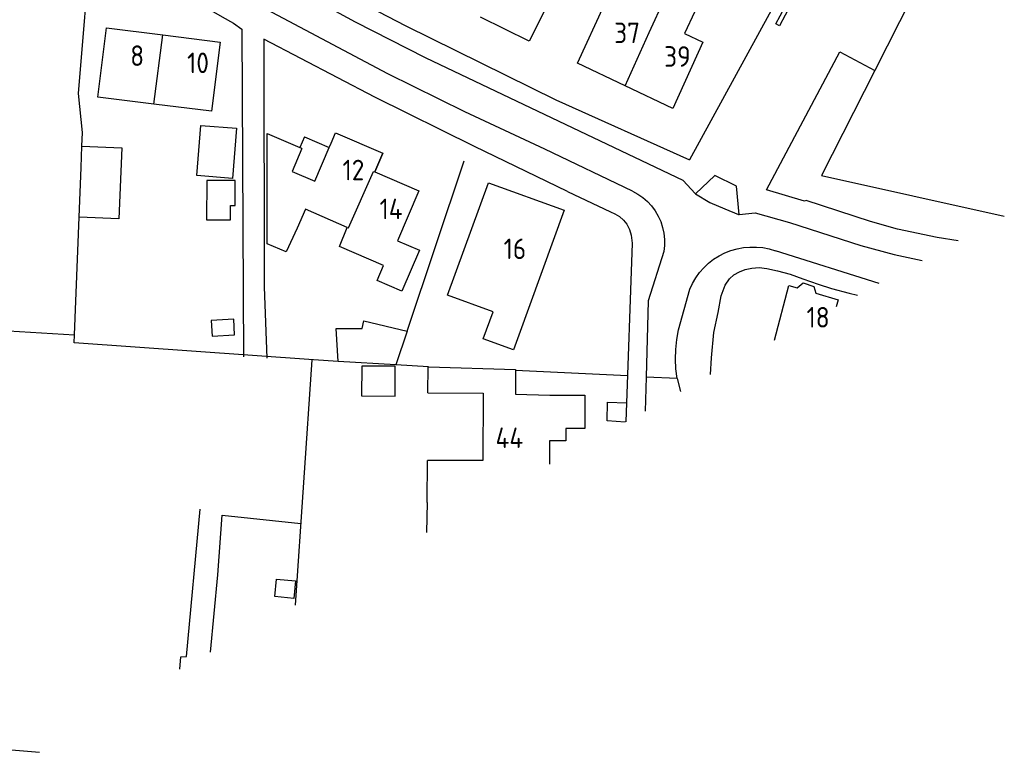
# Model space of a CAD drawing. Header units: metres. Extents: x 233874 to 239264, y 443832 to 448222.
# Tile 67 of 198: x 235999 to 236119, y 444648 to 444737. Entities that reach past the tile are written whole.
import ezdxf

# ---------------------------------------------------------------- set-up
doc = ezdxf.new("R2010")
doc.units = ezdxf.units.M
doc.header["$MEASUREMENT"] = 0
for name, color, linetype in [('DAKRAND', 4, 'Continuous'), ('DAKRAND-BYG', 4, 'Continuous'), ('HEG', 253, 'Continuous'), ('HOOFDGEBOUW', 4, 'Continuous'), ('HUISNUMMER', 253, 'Continuous'), ('KANTVERH', 253, 'Continuous'), ('OVERVBOUW', 253, 'Continuous'), ('RASTER', 253, 'Continuous'), ('TUSSENMUUR', 253, 'Continuous')]:
    doc.layers.add(name, color=color, linetype=linetype)
doc.styles.get("Standard").update_dxf_attribs({"font": 'iso.shx'})

msp = doc.modelspace()

# ---------------------------------------------------------------- linework, layer by layer
at = {"layer": 'DAKRAND'}
msp.add_line((236048.7, 444678.11), (236048.6, 444674.45), dxfattribs=at)
for points in [[(236077.64, 444739.55), (236081.32, 444737.92), (236080.04, 444735.23)], [(236032.87, 444711.5), (236031.51, 444708.63), (236029.21, 444709.6), (236029.21, 444723.03)], [(236093.79, 444704.24), (236094.51, 444704.85), (236095.83, 444704.41), (236096.07, 444703.58)], [(236059.86, 444698.47), (236059.22, 444696.68), (236055.52, 444698.02), (236056.72, 444701.33), (236051.19, 444703.34)], [(236048.78, 444691.47), (236055.53, 444691.43), (236055.48, 444683.19), (236048.73, 444683.23)]]:
    msp.add_lwpolyline(points, dxfattribs=at)
at = {"layer": 'DAKRAND-BYG'}
for p, q in [((236006.63, 444721.51), (236011.48, 444721.32)), ((236046.24, 444698.95), (236044.86, 444694.86)), ((236044.86, 444694.86), (236037.86, 444695.28))]:
    msp.add_line(p, q, dxfattribs=at)
for points in [[(236024.98, 444717.58), (236020.64, 444717.92), (236021.12, 444724.03), (236025.46, 444723.68), (236024.98, 444717.58)], [(236006.29, 444712.84), (236006.53, 444718.89), (236006.63, 444721.51)], [(236011.48, 444721.32), (236011.13, 444712.64), (236006.29, 444712.84)], [(236021.8, 444712.55), (236024.71, 444712.54), (236024.72, 444714.26), (236025.28, 444714.26), (236025.3, 444717.32), (236021.83, 444717.34), (236021.8, 444712.55)], [(236022.48, 444698.37), (236025.22, 444698.52), (236025.12, 444700.41), (236022.38, 444700.26), (236022.48, 444698.37)], [(236037.86, 444695.28), (236037.59, 444699.3), (236040.78, 444699.29), (236040.99, 444700.23), (236046.24, 444698.95)], [(236044.8, 444694.71), (236040.72, 444694.72), (236040.71, 444691.08), (236044.79, 444691.06), (236044.8, 444694.71)], [(236030.13, 444666.63), (236030.34, 444668.76), (236032.66, 444668.53)], [(236032.66, 444668.53), (236032.45, 444666.39), (236030.13, 444666.63)]]:
    msp.add_lwpolyline(points, dxfattribs=at)
at = {"layer": 'HEG'}
for p, q in [((236032.63, 444665.6), (236034.68, 444695.47)), ((236059.46, 444694.2), (236073.1, 444693.58)), ((235997.06, 444648.06), (236001.45, 444647.66))]:
    msp.add_line(p, q, dxfattribs=at)
msp.add_lwpolyline([(236023.2, 444669.28), (236023.71, 444676.53), (236033.31, 444675.54)], dxfattribs=at)
at = {"layer": 'HOOFDGEBOUW'}
for p, q in [((236109.62, 444743.28), (236103.25, 444730.74)), ((236016.5, 444735.05), (236023.47, 444734.18)), ((236029.21, 444723.03), (236033.17, 444721.33)), ((236033.44, 444721.21), (236033.17, 444721.33)), ((236035, 444717.23), (236036.77, 444721.33)), ((236036.77, 444721.33), (236037.01, 444721.88)), ((236033.44, 444721.21), (236032.24, 444718.42)), ((236032.24, 444718.42), (236035, 444717.23)), ((236033.86, 444713.81), (236032.87, 444711.5)), ((236038.96, 444711.61), (236033.86, 444713.81)), ((236063.61, 444685.61), (236063.61, 444682.78)), ((236048.7, 444678.11), (236048.73, 444683.23))]:
    msp.add_line(p, q, dxfattribs=at)
for points in [[(236058.46, 444743.94), (236060.43, 444742.96), (236061.36, 444744.84), (236065.38, 444742.84), (236061.12, 444734.28), (236055.21, 444737.22)], [(236072.81, 444728.86), (236067.02, 444731.61), (236070.29, 444738.76)], [(236015.37, 444726.64), (236008.56, 444727.49), (236009.61, 444735.91), (236016.5, 444735.05)], [(236080.04, 444735.23), (236082.29, 444734.17), (236078.61, 444726.1), (236072.81, 444728.86)], [(236023.47, 444734.18), (236022.42, 444725.76), (236015.37, 444726.64)], [(236103.25, 444730.74), (236096.75, 444717.94), (236119.02, 444712.98)], [(236037.01, 444721.88), (236037.54, 444723.13), (236043.28, 444720.65)], [(236043.28, 444720.65), (236043.29, 444720.65), (236042.3, 444718.36)], [(236042.3, 444718.36), (236047.69, 444716.05), (236045.09, 444709.98)], [(236051.19, 444703.34), (236056.16, 444717.03), (236065.38, 444713.69), (236059.86, 444698.47)], [(236043.37, 444706.97), (236038, 444709.29), (236038.96, 444711.61)], [(236045.09, 444709.98), (236047.76, 444708.83), (236045.61, 444703.83), (236042.58, 444705.14), (236043.37, 444706.97)], [(236091.02, 444697.89), (236092.75, 444704.54), (236093.79, 444704.24)], [(236096.07, 444703.58), (236098.77, 444702.8), (236098.55, 444701.95)], [(236048.78, 444691.47), (236048.8, 444694.62), (236048.84, 444694.62)], [(236048.84, 444694.62), (236059.47, 444694.3), (236059.45, 444691.28), (236063.62, 444691.16)], [(236063.62, 444691.16), (236067.91, 444691.15), (236067.9, 444687.11), (236065.59, 444687.11), (236065.59, 444685.61), (236063.61, 444685.61)]]:
    msp.add_lwpolyline(points, dxfattribs=at)
at = {"layer": 'KANTVERH'}
for p, q in [((236029.29, 444744.91), (236046.09, 444736.16)), ((236046.09, 444736.16), (236064.37, 444727.16)), ((236064.37, 444727.16), (236080.66, 444719.84)), ((236077.53, 444708.68), (236075.61, 444702.65)), ((236103.79, 444704.77), (236091.12, 444708.76)), ((236028.82, 444704.38), (236029.16, 444695.68)), ((236079.31, 444699.12), (236080.7, 444704.07)), ((236075.61, 444702.65), (236075.36, 444693.37)), ((236075.36, 444693.37), (236075.26, 444689.24)), ((236079.14, 444693.18), (236075.36, 444693.37)), ((236079.14, 444693.18), (236079.56, 444691.63))]:
    msp.add_line(p, q, dxfattribs=at)
for points in [[(236081.4, 444715.71), (236081.37, 444715.73), (236079.87, 444717.32), (236063.07, 444725.32), (236048.49, 444732.26), (236039.94, 444736.61), (236030.82, 444741.59), (236022.6, 444746.28), (236016.97, 444749.78), (236011.35, 444753.57), (236006.94, 444756.91), (236002.99, 444760.38), (235997.61, 444765.72), (235993.23, 444770.64), (235990.66, 444773.92), (235985.01, 444782.02), (235979.84, 444790.15), (235973.52, 444801.21), (235970.46, 444807.41), (235968.44, 444812.64), (235966.21, 444819.17), (235963.79, 444826.93), (235962.03, 444832.34), (235962.03, 444832.35)], [(236073.72, 444716.03), (236063.02, 444721.14), (236053.29, 444725.69), (236043.91, 444730.31), (236028.51, 444738.48), (236021.07, 444742.76), (236013.99, 444747.19), (236007.72, 444751.47), (236002.82, 444755.36), (235993.38, 444764.63), (235989.32, 444769.4), (235982.84, 444778.33), (235977.95, 444785.97), (235972.84, 444794.62), (235968.93, 444801.79), (235967.08, 444805.8), (235963.38, 444815.52), (235960.98, 444823.25), (235958.27, 444831.26)], [(236033.74, 444776.66), (236042.26, 444770.33), (236048.39, 444765.96), (236051.58, 444763.75), (236054.78, 444761.65), (236063.4, 444756.24), (236065.13, 444755.19), (236072.08, 444751.22), (236077.7, 444748.21), (236084.49, 444744.73), (236084.98, 444744.5), (236088.43, 444742.85), (236091.19, 444741.6), (236090.76, 444740.73), (236091.78, 444740.22), (236080.66, 444719.84)], [(236002.31, 444750.72), (236004.83, 444749), (236007.54, 444747.22), (236010.33, 444745.36), (236013.07, 444743.8), (236015.48, 444742.22), (236019.2, 444739.91), (236023.72, 444737.28), (236025.11, 444736.49), (236026.1, 444735.76), (236026.33, 444695.82)], [(236095.87, 444744.08), (236093.02, 444738.76), (236091.61, 444736.15), (236091.19, 444736.39), (236095.4, 444744.24)], [(236065.81, 444715.97), (236054.48, 444721.45), (236042.31, 444727.49), (236028.81, 444734.54), (236028.82, 444704.38)], [(236113.41, 444709.96), (236110.82, 444710.38), (236106, 444711.4), (236102.72, 444712.33), (236094.87, 444714.87), (236094.68, 444714.79), (236090.04, 444716.19), (236098.97, 444733.01), (236103.25, 444730.74)], [(236086.71, 444713.19), (236086.38, 444716.62), (236083.74, 444717.92), (236081.4, 444715.71)], [(236065.81, 444715.97), (236071.04, 444713.52), (236071.57, 444713.26), (236072.14, 444712.92), (236072.62, 444712.5), (236073.04, 444711.99), (236073.35, 444711.37), (236073.55, 444710.66), (236073.69, 444709.67), (236072.89, 444687.93)], [(236073.72, 444716.03), (236074.37, 444715.67), (236074.97, 444715.24), (236075.53, 444714.76), (236076.03, 444714.22), (236076.47, 444713.62), (236076.85, 444712.98), (236077.15, 444712.31), (236077.38, 444711.61), (236077.54, 444710.89), (236077.61, 444710.15), (236077.61, 444709.41), (236077.53, 444708.68)], [(236081.4, 444715.71), (236083.12, 444714.65), (236084.98, 444713.85), (236086.65, 444713.19), (236086.71, 444713.19)], [(236086.71, 444713.19), (236088.67, 444713.39), (236092.83, 444712.21), (236101.52, 444709.42), (236105.59, 444708.31), (236109.02, 444707.59)], [(236080.7, 444704.07), (236081.03, 444704.78), (236081.43, 444705.46), (236081.89, 444706.1), (236082.41, 444706.7), (236082.98, 444707.24), (236083.6, 444707.72), (236084.27, 444708.14), (236084.97, 444708.5), (236085.7, 444708.79), (236086.46, 444709.01), (236087.23, 444709.15), (236088.02, 444709.22), (236088.81, 444709.22), (236089.59, 444709.14), (236090.36, 444708.99), (236091.12, 444708.76)], [(236083.23, 444693.67), (236083.33, 444695.73), (236083.61, 444698.8), (236084.17, 444701.26), (236084.51, 444703.27), (236084.99, 444704.59), (236085.52, 444705.33), (236086.06, 444705.81), (236086.74, 444706.21), (236087.45, 444706.49), (236088.26, 444706.66), (236089.14, 444706.71)], [(236089.14, 444706.71), (236090.1, 444706.6), (236091.4, 444706.32), (236092.92, 444705.9), (236094.45, 444705.33), (236096.34, 444704.68), (236097.98, 444704.15), (236100.1, 444703.61), (236101.15, 444703.35)], [(236079.14, 444693.18), (236079.01, 444694.37), (236078.97, 444695.56), (236079.01, 444696.75), (236079.12, 444697.94), (236079.31, 444699.12)], [(236072.81, 444687.88), (236070.62, 444688.04), (236070.67, 444690.33), (236072.98, 444690.24)]]:
    msp.add_lwpolyline(points, dxfattribs=at)
at = {"layer": 'OVERVBOUW'}
for q in [(236033.17, 444721.33), (236036.77, 444721.33)]:
    msp.add_line((236033.73, 444722.63), q, dxfattribs=at)
at = {"layer": 'RASTER'}
for p, q in [((236046.24, 444698.95), (236053.21, 444719.7)), ((236005.71, 444698.53), (236006.29, 444712.84)), ((235986.14, 444699.66), (236005.71, 444698.53)), ((236048.84, 444694.62), (236044.86, 444694.86)), ((236022.3, 444659.86), (236023.2, 444669.28))]:
    msp.add_line(p, q, dxfattribs=at)
for points in [[(236006.63, 444721.51), (236006.7, 444723.16), (236006.21, 444727.93), (236007.77, 444747.06)], [(236037.86, 444695.28), (236034.83, 444695.46), (236005.66, 444697.54), (236005.71, 444698.53)], [(236018.57, 444657.8), (236018.69, 444659.28), (236019.37, 444659.33), (236021.03, 444677.3)]]:
    msp.add_lwpolyline(points, dxfattribs=at)
at = {"layer": 'TUSSENMUUR'}
for p, q in [((236075.74, 444735.34), (236077.64, 444739.55)), ((236015.37, 444726.64), (236016.5, 444735.05)), ((236072.81, 444728.86), (236075.74, 444735.34)), ((236042.3, 444718.36), (236043.28, 444720.65))]:
    msp.add_line(p, q, dxfattribs=at)
msp.add_lwpolyline([(236038.96, 444711.61), (236039.11, 444711.55), (236042.15, 444718.42), (236042.3, 444718.36)], dxfattribs=at)

# ---------------------------------------------------------------- texts
at = {"layer": 'HUISNUMMER'}
for s, p in [('37', (236071.48, 444734.06)), ('8', (236012.51, 444731.28)), ('39', (236077.57, 444731.18)), ('10', (236019.44, 444730.4)), ('12', (236038.38, 444717.35)), ('14', (236042.89, 444712.61)), ('16', (236058.01, 444707.75)), ('18', (236094.92, 444699.41)), ('44', (236057.02, 444684.73))]:
    msp.add_text(s, height=2.5, dxfattribs=at).set_placement(p)

doc.saveas('drawing.dxf')
